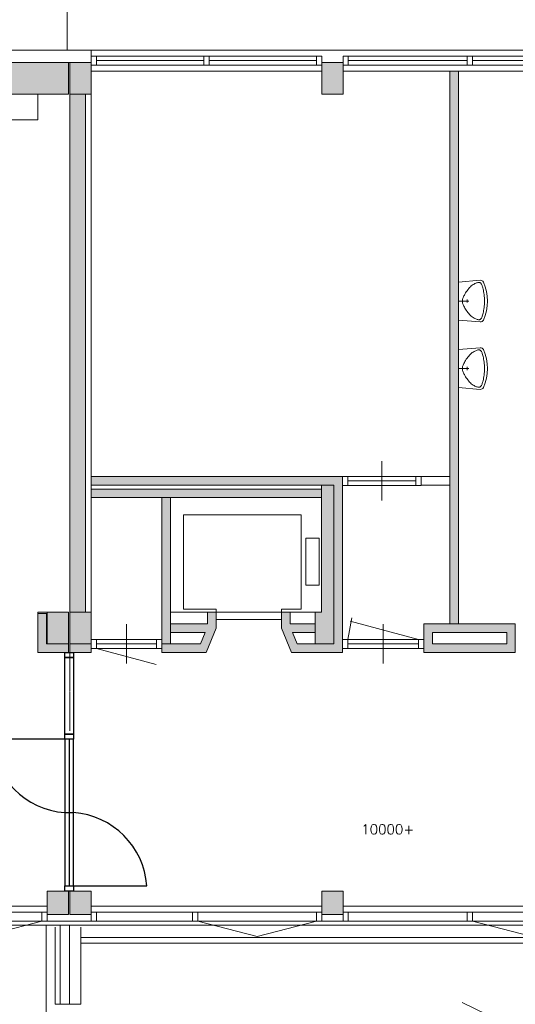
# Model space of a CAD drawing. Header units: millimetres. Extents: x 755778 to 1537169, y 90093 to 392038.
# Tile 107 of 134: x 1170470 to 1176787, y 170634 to 183172. Entities that reach past the tile are written whole.
import ezdxf

# ---------------------------------------------------------------- set-up
doc = ezdxf.new("R2010")
doc.units = ezdxf.units.MM
doc.linetypes.add('HIDDEN', pattern=[0.375, 0.25, -0.125])
doc.layers.add('NIV 2OS', color=7, linetype='Continuous')
doc.styles.add('ROMANS', font='romans.shx')

msp = doc.modelspace()

# ---------------------------------------------------------------- hatches: boundary and pattern name
at = {"layer": 'NIV 2OS', "lineweight": 5, "true_color": 0x9ea0a1}
h = msp.add_hatch(color=253, dxfattribs=at)
h.paths.add_polyline_path([(1209321.2, 182625.7), (1209591.2, 182625.7), (1209591.2, 182225.7), (1209321.2, 182225.7)])
h.paths.add_polyline_path([(1205821.2, 182625.7), (1206091.2, 182625.7), (1206091.2, 182225.7), (1205821.2, 182225.7)])
h.paths.add_polyline_path([(1202321.2, 182625.7), (1202591.2, 182625.7), (1202591.2, 182225.7), (1202321.2, 182225.7)])
h.paths.add_polyline_path([(1198821.2, 182625.7), (1199091.2, 182625.7), (1199091.2, 182225.7), (1198821.2, 182225.7)])
h.paths.add_polyline_path([(1195321.2, 182625.7), (1195591.2, 182625.7), (1195591.2, 182225.7), (1195321.2, 182225.7)])
h.paths.add_polyline_path([(1191821.2, 182625.7), (1192091.2, 182625.7), (1192091.2, 182225.7), (1191821.2, 182225.7)])
h.paths.add_polyline_path([(1188321.2, 182625.7), (1188591.2, 182625.7), (1188591.2, 182225.7), (1188321.2, 182225.7)])
h.paths.add_polyline_path([(1184821.2, 182625.7), (1185091.2, 182625.7), (1185091.2, 182225.7), (1184821.2, 182225.7)])
h.paths.add_polyline_path([(1181321.2, 182625.7), (1181591.2, 182625.7), (1181591.2, 182225.7), (1181321.2, 182225.7)])
h.paths.add_polyline_path([(1177821.2, 182625.7), (1178091.2, 182625.7), (1178091.2, 182225.7), (1177821.2, 182225.7)])
h.paths.add_polyline_path([(1174321.2, 182625.7), (1174591.2, 182625.7), (1174591.2, 182225.7), (1174321.2, 182225.7)])
h.paths.add_polyline_path([(1167063.7, 182625.7), (1167848.7, 182625.7), (1167848.7, 182225.7), (1167063.7, 182225.7)])
h.paths.add_polyline_path([(1160341.2, 182625.7), (1164711.2, 182625.7), (1164711.2, 182225.7), (1160341.2, 182225.7)])
h.paths.add_polyline_path([(1171111.2, 182625.7), (1171381.2, 182625.7), (1171381.2, 182225.7), (1171111.2, 182225.7)])
h.paths.add_polyline_path([(1170206.2, 182625.7), (1171091.2, 182625.7), (1171091.2, 182225.7), (1170206.2, 182225.7)])
h.paths.add_polyline_path([(1164106.2, 182645.7), (1164106.2, 182975.7), (1163506.2, 182975.7), (1163506.2, 182645.7)])
for points in [[(1171091.2, 182625.7), (1170206.2, 182625.7), (1170206.2, 182225.7), (1171091.2, 182225.7)], [(1175951.2, 175480.7), (1176061.2, 175480.7), (1176061.2, 182515.7), (1175951.2, 182515.7)], [(1171111.2, 175625.7), (1171311.2, 175625.7), (1171311.2, 182225.7), (1171111.2, 182225.7)], [(1174586.2, 177355.7), (1171381.2, 177355.7), (1171381.2, 177245.7), (1174476.2, 177245.7), (1174476.2, 175225.7), (1174008.2, 175225.7), (1173948.1, 175370.7), (1174236.2, 175370.7), (1174236.2, 175480.7), (1173916.2, 175480.7), (1173916.2, 175625.7), (1173806.2, 175625.7), (1173806.2, 175425.7), (1173934.7, 175115.7), (1174586.2, 175115.7)], [(1170811.2, 175610.7), (1170701.2, 175610.7), (1170701.2, 175115.7), (1171091.2, 175115.7), (1171091.2, 175225.7), (1170821.2, 175225.7), (1170811.2, 175225.7)], [(1171381.2, 175115.7), (1171381.2, 175225.7), (1171111.2, 175225.7), (1171111.2, 175115.7)]]:
    msp.add_hatch(color=253, dxfattribs=at).paths.add_polyline_path(points)
h = msp.add_hatch(color=253, dxfattribs=at)
h.paths.add_polyline_path([(1170821.2, 175625.7), (1171091.2, 175625.7), (1171091.2, 175225.7), (1170821.2, 175225.7)])
h.paths.add_polyline_path([(1171111.2, 175625.7), (1171381.2, 175625.7), (1171381.2, 175225.7), (1171111.2, 175225.7)])
h.paths.add_polyline_path([(1181321.2, 175625.7), (1181591.2, 175625.7), (1181591.2, 175225.7), (1181321.2, 175225.7)])
h.paths.add_polyline_path([(1177821.2, 175625.7), (1178091.2, 175625.7), (1178091.2, 175225.7), (1177821.2, 175225.7)])
h.paths.add_polyline_path([(1174476.2, 177245.7), (1174476.2, 175225.7), (1174236.2, 175225.7), (1174236.2, 175625.7), (1174316.2, 175625.7), (1174316.2, 177245.7)])
h.paths.add_polyline_path([(1184821.2, 175625.7), (1185091.2, 175625.7), (1185091.2, 175225.7), (1184821.2, 175225.7)])
h.paths.add_polyline_path([(1191821.2, 175625.7), (1192091.2, 175625.7), (1192091.2, 175225.7), (1191821.2, 175225.7)])
h.paths.add_polyline_path([(1188321.2, 175625.7), (1188591.2, 175625.7), (1188591.2, 175225.7), (1188321.2, 175225.7)])
h.paths.add_polyline_path([(1181321.2, 171775.7), (1181591.2, 171775.7), (1181591.2, 172075.7), (1181321.2, 172075.7)])
h.paths.add_polyline_path([(1184821.2, 171775.7), (1185091.2, 171775.7), (1185091.2, 172075.7), (1184821.2, 172075.7)])
h.paths.add_polyline_path([(1191821.2, 171775.7), (1192091.2, 171775.7), (1192091.2, 172075.7), (1191821.2, 172075.7)])
h.paths.add_polyline_path([(1188321.2, 171775.7), (1188591.2, 171775.7), (1188591.2, 172075.7), (1188321.2, 172075.7)])
for points in [[(1174316.2, 177195.7), (1171381.2, 177195.7), (1171381.2, 177085.7), (1174316.2, 177085.7)], [(1174316.2, 175625.7), (1174236.2, 175625.7), (1174236.2, 175225.7), (1174476.2, 175225.7), (1174476.2, 177245.7), (1174316.2, 177245.7)], [(1172391.2, 177085.7), (1172281.2, 177085.7), (1172281.2, 175225.7), (1172391.2, 175225.7)], [(1172834.3, 175370.7), (1172774.2, 175225.7), (1172281.2, 175225.7), (1172281.2, 175115.7), (1172847.7, 175115.7), (1172976.2, 175425.7), (1172976.2, 175625.7), (1172866.2, 175625.7), (1172866.2, 175480.7), (1172391.2, 175480.7), (1172391.2, 175370.7)]]:
    msp.add_hatch(color=253, dxfattribs=at).paths.add_polyline_path(points, flags=17)
h = msp.add_hatch(color=253, dxfattribs=at)
h.paths.add_polyline_path([(1158571.2, 175625.7), (1158841.2, 175625.7), (1158841.2, 175225.7), (1158571.2, 175225.7)])
h.paths.add_polyline_path([(1158571.2, 171790.7), (1158841.2, 171790.7), (1158841.2, 172060.7), (1158571.2, 172060.7)])
h.paths.add_polyline_path([(1155071.2, 171790.7), (1155341.2, 171790.7), (1155341.2, 172060.7), (1155071.2, 172060.7)])
h.paths.add_polyline_path([(1151571.2, 171790.7), (1151841.2, 171790.7), (1151841.2, 172060.7), (1151571.2, 172060.7)])
h.paths.add_polyline_path([(1148071.2, 171790.7), (1148341.2, 171790.7), (1148341.2, 172060.7), (1148071.2, 172060.7)])
h.paths.add_polyline_path([(1162071.2, 171775.7), (1162341.2, 171775.7), (1162341.2, 172075.7), (1162071.2, 172075.7)])
h.paths.add_polyline_path([(1163821.2, 171775.7), (1164091.2, 171775.7), (1164091.2, 172075.7), (1163821.2, 172075.7)])
h.paths.add_polyline_path([(1167321.2, 171775.7), (1167591.2, 171775.7), (1167591.2, 172075.7), (1167321.2, 172075.7)])
h.paths.add_polyline_path([(1171111.2, 171775.7), (1171381.2, 171775.7), (1171381.2, 172075.7), (1171111.2, 172075.7)])
h.paths.add_polyline_path([(1170821.2, 171775.7), (1171091.2, 171775.7), (1171091.2, 172075.7), (1170821.2, 172075.7)])
h.paths.add_polyline_path([(1177821.2, 171775.7), (1178091.2, 171775.7), (1178091.2, 172075.7), (1177821.2, 172075.7)])
h.paths.add_polyline_path([(1174321.2, 171775.7), (1174591.2, 171775.7), (1174591.2, 172075.7), (1174321.2, 172075.7)])
h.paths.add_polyline_path([(1148071.2, 175575.7), (1148071.2, 175275.7), (1148341.2, 175275.7), (1148341.2, 175575.7)])
h = msp.add_hatch(color=253, dxfattribs=at)
h.paths.add_polyline_path([(1175620.2, 175480.7), (1175620.2, 175279.7), (1175620.6, 175279.7), (1175620.6, 175115.7), (1176787.2, 175115.7), (1176787.2, 175480.7)])
h.paths.add_polyline_path([(1176677.2, 175370.7), (1176677.2, 175225.7), (1175730.2, 175225.7), (1175730.2, 175370.7)], flags=16)

# ---------------------------------------------------------------- linework, layer by layer
at = {"layer": 'NIV 2OS', "color": 253, "lineweight": 5, "true_color": 0x9ea0a1}
for p, q in [((1171076.2, 203980.7), (1171076.2, 182785.7)), ((1171381.2, 182785.7), (1170206.2, 182785.7)), ((1171381.2, 182625.7), (1171381.2, 182785.7)), ((1171381.2, 182785.7), (1223321.2, 182785.7)), ((1172817.7, 182707.7), (1171448.2, 182707.7)), ((1174254.2, 182707.7), (1172884.7, 182707.7)), ((1176172.7, 182707.7), (1174658.2, 182707.7)), ((1177754.2, 182707.7), (1176239.7, 182707.7)), ((1170206.2, 182625.7), (1171091.2, 182625.7)), ((1170841.2, 182625.7), (1171381.2, 182625.7)), ((1171091.2, 182625.7), (1171091.2, 182225.7)), ((1171111.2, 182625.7), (1171381.2, 182625.7)), ((1171111.2, 182225.7), (1171111.2, 182625.7)), ((1171381.2, 182625.7), (1171381.2, 182225.7)), ((1172817.7, 182650.7), (1171448.2, 182650.7)), ((1172817.7, 182593.7), (1171448.2, 182593.7)), ((1174254.2, 182650.7), (1172884.7, 182650.7)), ((1174254.2, 182593.7), (1172884.7, 182593.7)), ((1174321.2, 182625.7), (1174591.2, 182625.7)), ((1174321.2, 182225.7), (1174321.2, 182625.7)), ((1174591.2, 182625.7), (1174591.2, 182225.7)), ((1176172.7, 182650.7), (1174658.2, 182650.7)), ((1176172.7, 182593.7), (1174658.2, 182593.7)), ((1177754.2, 182650.7), (1176239.7, 182650.7)), ((1177754.2, 182593.7), (1176239.7, 182593.7)), ((1171381.2, 182515.7), (1174321.2, 182515.7)), ((1174591.2, 182515.7), (1177821.2, 182515.7)), ((1175951.2, 175480.7), (1175951.2, 182515.7)), ((1175951.2, 182515.7), (1176061.2, 182515.7)), ((1176061.2, 182515.7), (1176061.2, 175480.7)), ((1171091.2, 182225.7), (1170206.2, 182225.7)), ((1170701.2, 181898.8), (1170701.2, 182225.7)), ((1171381.2, 182225.7), (1171111.2, 182225.7)), ((1171311.2, 182225.7), (1171111.2, 182225.7)), ((1171111.2, 182225.7), (1171111.2, 175625.7)), ((1171311.2, 175625.7), (1171311.2, 182225.7)), ((1171381.2, 175625.7), (1171381.2, 182225.7)), ((1174591.2, 182225.7), (1174321.2, 182225.7)), ((1170701.2, 181898.8), (1161766.2, 181898.8)), ((1175086.2, 177048.7), (1175086.2, 177548.7)), ((1174586.2, 177355.7), (1171381.2, 177355.7)), ((1171381.2, 177355.7), (1171381.2, 177245.7)), ((1174586.2, 175115.7), (1174586.2, 177355.7)), ((1175519.2, 177355.7), (1174653.2, 177355.7)), ((1175519.2, 177298.7), (1174653.2, 177298.7)), ((1175586.2, 177245.7), (1175586.2, 177355.7)), ((1175586.2, 177355.7), (1175951.2, 177355.7)), ((1175951.2, 177355.7), (1175951.2, 177245.7)), ((1171381.2, 177245.7), (1174476.2, 177245.7)), ((1171381.2, 177085.7), (1171381.2, 177195.7)), ((1171381.2, 177195.7), (1174316.2, 177195.7)), ((1174316.2, 175625.7), (1174316.2, 177245.7)), ((1174316.2, 177245.7), (1174476.2, 177245.7)), ((1174316.2, 177195.7), (1174316.2, 177085.7)), ((1174476.2, 177245.7), (1174476.2, 175225.7)), ((1174476.2, 177245.7), (1174476.2, 175225.7)), ((1175519.2, 177241.7), (1174653.2, 177241.7)), ((1175951.2, 177245.7), (1175586.2, 177245.7)), ((1174316.2, 177085.7), (1171381.2, 177085.7)), ((1172281.2, 177085.7), (1172391.2, 177085.7)), ((1172281.2, 175225.7), (1172281.2, 177085.7)), ((1172391.2, 177085.7), (1172391.2, 175225.7)), ((1174056.2, 176865.7), (1172556.2, 176865.7)), ((1172556.2, 176865.7), (1172556.2, 175665.7)), ((1174056.2, 175665.7), (1174056.2, 176865.7)), ((1174286.1, 176571.5), (1174119, 176571.5)), ((1174119, 176571.5), (1174119, 175972.2)), ((1174286.1, 175972.2), (1174286.1, 176571.5)), ((1174119, 175972.2), (1174286.1, 175972.2)), ((1172556.2, 175665.7), (1172976.2, 175665.7)), ((1172976.2, 175665.7), (1172976.2, 175625.7)), ((1173806.2, 175625.7), (1173806.2, 175665.7)), ((1173806.2, 175665.7), (1174056.2, 175665.7)), ((1170701.2, 175610.7), (1170701.2, 175625.7)), ((1170701.2, 175625.7), (1170821.2, 175625.7)), ((1170701.2, 175115.7), (1170701.2, 175610.7)), ((1170701.2, 175610.7), (1170811.2, 175610.7)), ((1170821.2, 175610.7), (1170701.2, 175610.7)), ((1170811.2, 175610.7), (1170811.2, 175225.7)), ((1170821.2, 175625.7), (1170821.2, 175610.7)), ((1170821.2, 175625.7), (1171091.2, 175625.7)), ((1170821.2, 175225.7), (1170821.2, 175625.7)), ((1170821.2, 175225.7), (1170821.2, 175625.7)), ((1170821.2, 175625.7), (1171091.2, 175625.7)), ((1171091.2, 175625.7), (1171091.2, 175225.7)), ((1171091.2, 175625.7), (1171091.2, 175225.7)), ((1171111.2, 175625.7), (1171381.2, 175625.7)), ((1171111.2, 175225.7), (1171111.2, 175625.7)), ((1171111.2, 175625.7), (1171311.2, 175625.7)), ((1171381.2, 175625.7), (1171381.2, 175225.7)), ((1172866.2, 175625.7), (1172391.2, 175625.7)), ((1172976.2, 175625.7), (1172866.2, 175625.7)), ((1172866.2, 175625.7), (1172866.2, 175480.7)), ((1172976.2, 175425.7), (1172976.2, 175625.7)), ((1172976.2, 175535.7), (1172976.2, 175625.7)), ((1172976.2, 175625.7), (1173806.2, 175625.7)), ((1172976.2, 175625.7), (1173806.2, 175625.7)), ((1173916.2, 175625.7), (1173806.2, 175625.7)), ((1173806.2, 175625.7), (1173806.2, 175425.7)), ((1173806.2, 175625.7), (1173806.2, 175535.7)), ((1173916.2, 175480.7), (1173916.2, 175625.7)), ((1173916.2, 175625.7), (1174236.2, 175625.7)), ((1174236.2, 175225.7), (1174236.2, 175625.7)), ((1174236.2, 175625.7), (1174316.2, 175625.7)), ((1174653.6, 175279.7), (1174702.2, 175555.6)), ((1171831.2, 174972.7), (1171831.2, 175472.7)), ((1171831.2, 174972.7), (1171831.2, 175472.7)), ((1171831.2, 174972.7), (1171831.2, 175472.7)), ((1172866.2, 175480.7), (1172391.2, 175480.7)), ((1172391.2, 175480.7), (1172391.2, 175370.7)), ((1172847.7, 175115.7), (1172976.2, 175425.7)), ((1173806.2, 175535.7), (1172976.2, 175535.7)), ((1173806.2, 175425.7), (1173934.7, 175115.7)), ((1174236.2, 175480.7), (1173916.2, 175480.7)), ((1174236.2, 175370.7), (1174236.2, 175480.7)), ((1175553.6, 175279.7), (1174681.3, 175513.5)), ((1175103.6, 174972.7), (1175103.6, 175472.7)), ((1175620.2, 175115.7), (1175620.2, 175480.7)), ((1175620.2, 175480.7), (1176787.2, 175480.7)), ((1176061.2, 175480.7), (1175951.2, 175480.7)), ((1176787.2, 175480.7), (1176787.2, 175115.7)), ((1172391.2, 175370.7), (1172834.3, 175370.7)), ((1172834.3, 175370.7), (1172774.2, 175225.7)), ((1174008.2, 175225.7), (1173948.1, 175370.7)), ((1173948.1, 175370.7), (1174236.2, 175370.7)), ((1175730.2, 175225.7), (1175730.2, 175370.7)), ((1175730.2, 175370.7), (1176677.2, 175370.7)), ((1176677.2, 175370.7), (1176677.2, 175225.7)), ((1170811.2, 175225.7), (1171091.2, 175225.7)), ((1171091.2, 175225.7), (1170821.2, 175225.7)), ((1171091.2, 175225.7), (1170821.2, 175225.7)), ((1171091.2, 175225.7), (1171091.2, 175115.7)), ((1171111.2, 175115.7), (1171111.2, 175225.7)), ((1171111.2, 175225.7), (1171381.2, 175225.7)), ((1171381.2, 175225.7), (1171111.2, 175225.7)), ((1171111.2, 175115.7), (1171111.2, 175225.7)), ((1171111.2, 175225.7), (1171381.2, 175225.7)), ((1171381.2, 175225.7), (1171381.2, 175115.7)), ((1171381.2, 175225.7), (1171381.2, 175115.7)), ((1172214.2, 175279.7), (1171448.2, 175279.7)), ((1172214.2, 175222.7), (1171448.2, 175222.7)), ((1171448.2, 175165.7), (1172209.8, 174961.7)), ((1172214.2, 175165.7), (1171448.2, 175165.7)), ((1172281.2, 175225.7), (1172281.2, 175115.7)), ((1172774.2, 175225.7), (1172281.2, 175225.7)), ((1172391.2, 175225.7), (1172281.2, 175225.7)), ((1174476.2, 175225.7), (1174008.2, 175225.7)), ((1174476.2, 175225.7), (1174236.2, 175225.7)), ((1175553.6, 175279.7), (1174653.6, 175279.7)), ((1175553.6, 175222.7), (1174653.6, 175222.7)), ((1175553.6, 175165.7), (1174653.6, 175165.7)), ((1176677.2, 175225.7), (1175730.2, 175225.7)), ((1171091.2, 175115.7), (1170701.2, 175115.7)), ((1171381.2, 175115.7), (1171111.2, 175115.7)), ((1171381.2, 175115.7), (1171111.2, 175115.7)), ((1172281.2, 175115.7), (1172847.7, 175115.7)), ((1173934.7, 175115.7), (1174586.2, 175115.7)), ((1176787.2, 175115.7), (1175620.2, 175115.7)), ((1171091.2, 172075.7), (1170821.2, 172075.7)), ((1170821.2, 172075.7), (1170821.2, 171775.7)), ((1171091.2, 171775.7), (1171091.2, 172075.7)), ((1171381.2, 172075.7), (1171111.2, 172075.7)), ((1171111.2, 172075.7), (1171111.2, 171775.7)), ((1171381.2, 171775.7), (1171381.2, 172075.7)), ((1174591.2, 172075.7), (1174321.2, 172075.7)), ((1174321.2, 172075.7), (1174321.2, 171775.7)), ((1174591.2, 171775.7), (1174591.2, 172075.7)), ((1167591.2, 171885.7), (1170821.2, 171885.7)), ((1167658.2, 171807.7), (1170754.2, 171807.7)), ((1170821.2, 171775.7), (1171091.2, 171775.7)), ((1171111.2, 171775.7), (1171381.2, 171775.7)), ((1171381.2, 171885.7), (1174321.2, 171885.7)), ((1172672.7, 171807.7), (1171381.2, 171807.7)), ((1174254.2, 171807.7), (1172739.7, 171807.7)), ((1174321.2, 171775.7), (1174591.2, 171775.7)), ((1174591.2, 171885.7), (1177821.2, 171885.7)), ((1176172.7, 171807.7), (1174658.2, 171807.7)), ((1177754.2, 171807.7), (1176239.7, 171807.7)), ((1167456.2, 171693.7), (1170956.2, 171693.7)), ((1174456.2, 171693.7), (1170956.2, 171693.7)), ((1176172.7, 171693.7), (1174456.2, 171693.7)), ((1177956.2, 171693.7), (1176239.7, 171693.7)), ((1219821.2, 171640.7), (1163821.2, 171640.7)), ((1170806.2, 171640.7), (1170806.2, 169725.7)), ((1170921.2, 170634), (1170921.2, 171615.7)), ((1170986.2, 171640.7), (1170986.2, 170634)), ((1171106.2, 171640.7), (1171106.2, 170634)), ((1171251.2, 170634), (1171251.2, 171615.7)), ((1180866.1, 171482.6), (1171251.2, 171482.6)), ((1180914.4, 171410.6), (1171251.2, 171410.6)), ((1176111.8, 170656.5), (1177667.5, 169902.8))]:
    msp.add_line(p, q, dxfattribs=at)
at = {"layer": 'NIV 2OS', "color": 253, "linetype": 'ByBlock', "lineweight": 5, "true_color": 0x9ea0a1}
for p, q in [((1171448.2, 182707.7), (1171381.2, 182707.7)), ((1171381.2, 182707.7), (1171381.2, 182593.7)), ((1171448.2, 182707.7), (1171448.2, 182593.7)), ((1172884.7, 182707.7), (1172817.7, 182707.7)), ((1172817.7, 182707.7), (1172817.7, 182593.7)), ((1172884.7, 182707.7), (1172884.7, 182593.7)), ((1174321.2, 182707.7), (1174254.2, 182707.7)), ((1174254.2, 182707.7), (1174254.2, 182593.7)), ((1174321.2, 182707.7), (1174321.2, 182593.7)), ((1174658.2, 182707.7), (1174591.2, 182707.7)), ((1174591.2, 182707.7), (1174591.2, 182593.7)), ((1174658.2, 182707.7), (1174658.2, 182593.7)), ((1176239.7, 182707.7), (1176172.7, 182707.7)), ((1176172.7, 182707.7), (1176172.7, 182593.7)), ((1176239.7, 182707.7), (1176239.7, 182593.7)), ((1171381.2, 182593.7), (1171448.2, 182593.7)), ((1172817.7, 182593.7), (1172884.7, 182593.7)), ((1174254.2, 182593.7), (1174321.2, 182593.7)), ((1174591.2, 182593.7), (1174658.2, 182593.7)), ((1176172.7, 182593.7), (1176239.7, 182593.7)), ((1176061.2, 179831.9), (1176341, 179854.1)), ((1176061.2, 179345.6), (1176061.2, 179831.9)), ((1176249.9, 179799.1), (1176261.3, 179806)), ((1176261.3, 179806), (1176272.4, 179811.7)), ((1176272.4, 179811.7), (1176282.9, 179816.5)), ((1176282.9, 179816.5), (1176292.8, 179820.2)), ((1176292.8, 179820.2), (1176301.8, 179823.1)), ((1176301.8, 179823.1), (1176309.8, 179825.2)), ((1176309.8, 179825.2), (1176317, 179826.4)), ((1176317, 179826.4), (1176323.4, 179826.7)), ((1176323.4, 179826.7), (1176329.2, 179826.2)), ((1176329.2, 179826.2), (1176334.3, 179824.8)), ((1176334.3, 179824.8), (1176339.1, 179822.5)), ((1176339.1, 179822.5), (1176343.4, 179819.3)), ((1176343.4, 179819.3), (1176347.5, 179815.2)), ((1176347.5, 179815.2), (1176351.5, 179810.2)), ((1176351.5, 179810.2), (1176355.3, 179804.2)), ((1176355.3, 179804.2), (1176359, 179797.1)), ((1176138.7, 179666.3), (1176145.9, 179679.1)), ((1176145.9, 179679.1), (1176154, 179692.5)), ((1176154, 179692.5), (1176162.8, 179706.3)), ((1176162.8, 179706.3), (1176172.3, 179720.3)), ((1176172.3, 179720.3), (1176182.3, 179734.1)), ((1176182.3, 179734.1), (1176192.8, 179747.5)), ((1176192.8, 179747.5), (1176203.8, 179760.1)), ((1176203.8, 179760.1), (1176215.1, 179771.7)), ((1176215.1, 179771.7), (1176226.7, 179782.1)), ((1176226.7, 179782.1), (1176238.3, 179791.2)), ((1176238.3, 179791.2), (1176249.9, 179799.1)), ((1176359, 179797.1), (1176362.7, 179788.9)), ((1176362.7, 179788.9), (1176366.3, 179779.3)), ((1176366.3, 179779.3), (1176369.8, 179768.4)), ((1176369.8, 179768.4), (1176373.3, 179756)), ((1176373.3, 179756), (1176376.7, 179742)), ((1176376.7, 179742), (1176380.2, 179726.5)), ((1176380.2, 179726.5), (1176383.5, 179709.5)), ((1176383.5, 179709.5), (1176386.6, 179691.2)), ((1176386.6, 179691.2), (1176389.4, 179672)), ((1176061.2, 179588.8), (1176196.5, 179588.8)), ((1176111.9, 179588.8), (1176112.3, 179597.2)), ((1176112.3, 179580.4), (1176111.9, 179588.8)), ((1176112.3, 179597.2), (1176113.5, 179605.7)), ((1176113.5, 179571.8), (1176112.3, 179580.4)), ((1176113.5, 179605.7), (1176115.6, 179614.5)), ((1176115.6, 179563), (1176113.5, 179571.8)), ((1176115.6, 179614.5), (1176118.5, 179623.7)), ((1176118.5, 179553.9), (1176115.6, 179563)), ((1176118.5, 179623.7), (1176122.2, 179633.3)), ((1176122.2, 179544.3), (1176118.5, 179553.9)), ((1176122.2, 179633.3), (1176126.8, 179643.5)), ((1176126.8, 179643.5), (1176132.3, 179654.5)), ((1176132.3, 179654.5), (1176138.7, 179666.3)), ((1176173.3, 179569), (1176173.3, 179608.5)), ((1176389.4, 179672), (1176391.8, 179651.9)), ((1176391.8, 179651.9), (1176393.6, 179631.2)), ((1176393.6, 179631.2), (1176394.8, 179610.1)), ((1176394.8, 179567.5), (1176393.6, 179546.3)), ((1176394.8, 179610.1), (1176395.2, 179588.8)), ((1176395.2, 179588.8), (1176394.8, 179567.5)), ((1176126.8, 179534), (1176122.2, 179544.3)), ((1176132.3, 179523), (1176126.8, 179534)), ((1176138.7, 179511.2), (1176132.3, 179523)), ((1176145.9, 179498.5), (1176138.7, 179511.2)), ((1176154, 179485), (1176145.9, 179498.5)), ((1176162.8, 179471.2), (1176154, 179485)), ((1176172.3, 179457.2), (1176162.8, 179471.2)), ((1176182.3, 179443.4), (1176172.3, 179457.2)), ((1176192.8, 179430.1), (1176182.3, 179443.4)), ((1176203.8, 179417.5), (1176192.8, 179430.1)), ((1176376.7, 179435.5), (1176373.3, 179421.6)), ((1176380.2, 179451.1), (1176376.7, 179435.5)), ((1176383.5, 179468.1), (1176380.2, 179451.1)), ((1176386.6, 179486.3), (1176383.5, 179468.1)), ((1176389.4, 179505.6), (1176386.6, 179486.3)), ((1176391.8, 179525.6), (1176389.4, 179505.6)), ((1176393.6, 179546.3), (1176391.8, 179525.6)), ((1176061.2, 179345.6), (1176341, 179323.4)), ((1176215.1, 179405.9), (1176203.8, 179417.5)), ((1176226.7, 179395.5), (1176215.1, 179405.9)), ((1176238.3, 179386.4), (1176226.7, 179395.5)), ((1176249.9, 179378.4), (1176238.3, 179386.4)), ((1176261.3, 179371.6), (1176249.9, 179378.4)), ((1176272.4, 179365.8), (1176261.3, 179371.6)), ((1176282.9, 179361.1), (1176272.4, 179365.8)), ((1176292.8, 179357.3), (1176282.9, 179361.1)), ((1176301.8, 179354.4), (1176292.8, 179357.3)), ((1176309.8, 179352.4), (1176301.8, 179354.4)), ((1176317, 179351.2), (1176309.8, 179352.4)), ((1176323.4, 179350.8), (1176317, 179351.2)), ((1176329.2, 179351.4), (1176323.4, 179350.8)), ((1176334.3, 179352.8), (1176329.2, 179351.4)), ((1176339.1, 179355.1), (1176334.3, 179352.8)), ((1176343.4, 179358.2), (1176339.1, 179355.1)), ((1176347.5, 179362.3), (1176343.4, 179358.2)), ((1176351.5, 179367.3), (1176347.5, 179362.3)), ((1176355.3, 179373.3), (1176351.5, 179367.3)), ((1176359, 179380.4), (1176355.3, 179373.3)), ((1176362.7, 179388.7), (1176359, 179380.4)), ((1176366.3, 179398.3), (1176362.7, 179388.7)), ((1176369.8, 179409.2), (1176366.3, 179398.3)), ((1176373.3, 179421.6), (1176369.8, 179409.2)), ((1176061.2, 178972.9), (1176341, 178995.2)), ((1176061.2, 178486.7), (1176061.2, 178972.9)), ((1176215.1, 178912.7), (1176226.7, 178923.1)), ((1176226.7, 178923.1), (1176238.3, 178932.2)), ((1176238.3, 178932.2), (1176249.9, 178940.2)), ((1176249.9, 178940.2), (1176261.3, 178947)), ((1176261.3, 178947), (1176272.4, 178952.8)), ((1176272.4, 178952.8), (1176282.9, 178957.5)), ((1176282.9, 178957.5), (1176292.8, 178961.3)), ((1176292.8, 178961.3), (1176301.8, 178964.2)), ((1176301.8, 178964.2), (1176309.8, 178966.2)), ((1176309.8, 178966.2), (1176317, 178967.4)), ((1176317, 178967.4), (1176323.4, 178967.8)), ((1176323.4, 178967.8), (1176329.2, 178967.2)), ((1176329.2, 178967.2), (1176334.3, 178965.8)), ((1176334.3, 178965.8), (1176339.1, 178963.5)), ((1176339.1, 178963.5), (1176343.4, 178960.4)), ((1176343.4, 178960.4), (1176347.5, 178956.3)), ((1176347.5, 178956.3), (1176351.5, 178951.3)), ((1176351.5, 178951.3), (1176355.3, 178945.3)), ((1176355.3, 178945.3), (1176359, 178938.2)), ((1176359, 178938.2), (1176362.7, 178929.9)), ((1176362.7, 178929.9), (1176366.3, 178920.3)), ((1176132.3, 178795.6), (1176138.7, 178807.4)), ((1176138.7, 178807.4), (1176145.9, 178820.1)), ((1176145.9, 178820.1), (1176154, 178833.6)), ((1176154, 178833.6), (1176162.8, 178847.4)), ((1176162.8, 178847.4), (1176172.3, 178861.3)), ((1176172.3, 178861.3), (1176182.3, 178875.1)), ((1176182.3, 178875.1), (1176192.8, 178888.5)), ((1176192.8, 178888.5), (1176203.8, 178901.1)), ((1176203.8, 178901.1), (1176215.1, 178912.7)), ((1176366.3, 178920.3), (1176369.8, 178909.4)), ((1176369.8, 178909.4), (1176373.3, 178897)), ((1176373.3, 178897), (1176376.7, 178883.1)), ((1176376.7, 178883.1), (1176380.2, 178867.5)), ((1176380.2, 178867.5), (1176383.5, 178850.5)), ((1176383.5, 178850.5), (1176386.6, 178832.3)), ((1176386.6, 178832.3), (1176389.4, 178813)), ((1176389.4, 178813), (1176391.8, 178793)), ((1176061.2, 178729.8), (1176196.5, 178729.8)), ((1176111.9, 178729.8), (1176112.3, 178738.2)), ((1176112.3, 178721.4), (1176111.9, 178729.8)), ((1176112.3, 178738.2), (1176113.5, 178746.8)), ((1176113.5, 178712.9), (1176112.3, 178721.4)), ((1176113.5, 178746.8), (1176115.6, 178755.6)), ((1176115.6, 178704.1), (1176113.5, 178712.9)), ((1176115.6, 178755.6), (1176118.5, 178764.7)), ((1176118.5, 178694.9), (1176115.6, 178704.1)), ((1176118.5, 178764.7), (1176122.2, 178774.3)), ((1176122.2, 178685.3), (1176118.5, 178694.9)), ((1176122.2, 178774.3), (1176126.8, 178784.6)), ((1176126.8, 178675), (1176122.2, 178685.3)), ((1176126.8, 178784.6), (1176132.3, 178795.6)), ((1176132.3, 178664.1), (1176126.8, 178675)), ((1176173.3, 178710.1), (1176173.3, 178749.6)), ((1176391.8, 178793), (1176393.6, 178772.3)), ((1176393.6, 178687.4), (1176391.8, 178666.7)), ((1176393.6, 178772.3), (1176394.8, 178751.1)), ((1176394.8, 178708.5), (1176393.6, 178687.4)), ((1176394.8, 178751.1), (1176395.2, 178729.8)), ((1176395.2, 178729.8), (1176394.8, 178708.5)), ((1176138.7, 178652.2), (1176132.3, 178664.1)), ((1176145.9, 178639.5), (1176138.7, 178652.2)), ((1176154, 178626.1), (1176145.9, 178639.5)), ((1176162.8, 178612.2), (1176154, 178626.1)), ((1176172.3, 178598.3), (1176162.8, 178612.2)), ((1176182.3, 178584.5), (1176172.3, 178598.3)), ((1176192.8, 178571.1), (1176182.3, 178584.5)), ((1176203.8, 178558.5), (1176192.8, 178571.1)), ((1176215.1, 178546.9), (1176203.8, 178558.5)), ((1176226.7, 178536.5), (1176215.1, 178546.9)), ((1176369.8, 178550.2), (1176366.3, 178539.3)), ((1176373.3, 178562.6), (1176369.8, 178550.2)), ((1176376.7, 178576.6), (1176373.3, 178562.6)), ((1176380.2, 178592.1), (1176376.7, 178576.6)), ((1176383.5, 178609.1), (1176380.2, 178592.1)), ((1176386.6, 178627.3), (1176383.5, 178609.1)), ((1176389.4, 178646.6), (1176386.6, 178627.3)), ((1176391.8, 178666.7), (1176389.4, 178646.6)), ((1176061.2, 178486.7), (1176341, 178464.5)), ((1176238.3, 178527.4), (1176226.7, 178536.5)), ((1176249.9, 178519.5), (1176238.3, 178527.4)), ((1176261.3, 178512.6), (1176249.9, 178519.5)), ((1176272.4, 178506.9), (1176261.3, 178512.6)), ((1176282.9, 178502.1), (1176272.4, 178506.9)), ((1176292.8, 178498.3), (1176282.9, 178502.1)), ((1176301.8, 178495.5), (1176292.8, 178498.3)), ((1176309.8, 178493.4), (1176301.8, 178495.5)), ((1176317, 178492.2), (1176309.8, 178493.4)), ((1176323.4, 178491.9), (1176317, 178492.2)), ((1176329.2, 178492.4), (1176323.4, 178491.9)), ((1176334.3, 178493.8), (1176329.2, 178492.4)), ((1176339.1, 178496.1), (1176334.3, 178493.8)), ((1176343.4, 178499.3), (1176339.1, 178496.1)), ((1176347.5, 178503.4), (1176343.4, 178499.3)), ((1176351.5, 178508.4), (1176347.5, 178503.4)), ((1176355.3, 178514.4), (1176351.5, 178508.4)), ((1176359, 178521.5), (1176355.3, 178514.4)), ((1176362.7, 178529.7), (1176359, 178521.5)), ((1176366.3, 178539.3), (1176362.7, 178529.7)), ((1174653.2, 177355.7), (1174586.2, 177355.7)), ((1174586.2, 177355.7), (1174586.2, 177241.7)), ((1174653.2, 177355.7), (1174653.2, 177241.7)), ((1175586.2, 177355.7), (1175519.2, 177355.7)), ((1175519.2, 177355.7), (1175519.2, 177241.7)), ((1175586.2, 177355.7), (1175586.2, 177241.7)), ((1174586.2, 177241.7), (1174653.2, 177241.7)), ((1175519.2, 177241.7), (1175586.2, 177241.7)), ((1171448.2, 175279.7), (1171381.2, 175279.7)), ((1171381.2, 175279.7), (1171381.2, 175165.7)), ((1171448.2, 175279.7), (1171381.2, 175279.7)), ((1171381.2, 175279.7), (1171381.2, 175165.7)), ((1171381.2, 175165.7), (1171448.2, 175165.7)), ((1171381.2, 175165.7), (1171448.2, 175165.7)), ((1171448.2, 175279.7), (1171448.2, 175165.7)), ((1171448.2, 175279.7), (1171448.2, 175165.7)), ((1172281.2, 175279.7), (1172214.2, 175279.7)), ((1172214.2, 175279.7), (1172214.2, 175165.7)), ((1172281.2, 175279.7), (1172214.2, 175279.7)), ((1172214.2, 175279.7), (1172214.2, 175165.7)), ((1172214.2, 175165.7), (1172281.2, 175165.7)), ((1172214.2, 175165.7), (1172281.2, 175165.7)), ((1172281.2, 175279.7), (1172281.2, 175165.7)), ((1172281.2, 175279.7), (1172281.2, 175165.7)), ((1174653.6, 175279.7), (1174586.6, 175279.7)), ((1174586.6, 175279.7), (1174586.6, 175165.7)), ((1174586.6, 175165.7), (1174653.6, 175165.7)), ((1174653.6, 175279.7), (1174653.6, 175165.7)), ((1175620.6, 175279.7), (1175553.6, 175279.7)), ((1175553.6, 175279.7), (1175553.6, 175165.7)), ((1175553.6, 175165.7), (1175620.6, 175165.7)), ((1175620.6, 175279.7), (1175620.6, 175165.7)), ((1170754.2, 171807.7), (1170821.2, 171807.7)), ((1170754.2, 171807.7), (1170754.2, 171693.7)), ((1170821.2, 171807.7), (1170821.2, 171693.7)), ((1171448.2, 171807.7), (1171381.2, 171807.7)), ((1171381.2, 171807.7), (1171381.2, 171693.7)), ((1171448.2, 171807.7), (1171448.2, 171693.7)), ((1172739.7, 171807.7), (1172672.7, 171807.7)), ((1172672.7, 171807.7), (1172672.7, 171693.7)), ((1172739.7, 171807.7), (1172739.7, 171693.7)), ((1174321.2, 171807.7), (1174254.2, 171807.7)), ((1174254.2, 171807.7), (1174254.2, 171693.7)), ((1174321.2, 171807.7), (1174321.2, 171693.7)), ((1174658.2, 171807.7), (1174591.2, 171807.7)), ((1174591.2, 171807.7), (1174591.2, 171693.7)), ((1174658.2, 171807.7), (1174658.2, 171693.7)), ((1176239.7, 171807.7), (1176172.7, 171807.7)), ((1176172.7, 171807.7), (1176172.7, 171693.7)), ((1176239.7, 171807.7), (1176239.7, 171693.7)), ((1170821.2, 171693.7), (1170754.2, 171693.7)), ((1171381.2, 171693.7), (1171448.2, 171693.7)), ((1172672.7, 171693.7), (1172739.7, 171693.7)), ((1174254.2, 171693.7), (1174321.2, 171693.7)), ((1174591.2, 171693.7), (1174658.2, 171693.7)), ((1176172.7, 171693.7), (1176239.7, 171693.7))]:
    msp.add_line(p, q, dxfattribs=at)
at = {"layer": 'NIV 2OS', "color": 253, "true_color": 0x9ea0a1}
for p, q in [((1171044.2, 175115.7), (1171158.2, 175115.7)), ((1171044.2, 175048.7), (1171044.2, 175115.7)), ((1171044.2, 175048.7), (1171158.2, 175048.7)), ((1171044.2, 174075.7), (1171044.2, 175048.7)), ((1171158.2, 175048.7), (1171044.2, 175048.7)), ((1171158.2, 175115.7), (1171158.2, 175048.7)), ((1171158.2, 175048.7), (1171158.2, 174075.7)), ((1171158.2, 174075.7), (1171044.2, 174075.7)), ((1171044.2, 174075.7), (1171158.2, 174075.7)), ((1171044.2, 174008.7), (1171044.2, 174075.7)), ((1171158.2, 174075.7), (1171158.2, 174008.7)), ((1171044.2, 174008.7), (1170111.2, 174008.7)), ((1171158.2, 174008.7), (1171044.2, 174008.7)), ((1171044.2, 174008.7), (1171044.2, 172142.7)), ((1171158.2, 174008.7), (1171044.2, 174008.7)), ((1171101.2, 174008.7), (1171101.2, 172142.7)), ((1171158.2, 172142.7), (1171158.2, 174008.7)), ((1171044.2, 172142.7), (1171158.2, 172142.7)), ((1171044.2, 172142.7), (1171158.2, 172142.7)), ((1171044.2, 172075.7), (1171044.2, 172142.7)), ((1171158.2, 172075.7), (1171044.2, 172075.7)), ((1171158.2, 172142.7), (1171158.2, 172075.7)), ((1171158.2, 172142.7), (1172091.2, 172142.7))]:
    msp.add_line(p, q, dxfattribs=at)
at = {"layer": 'NIV 2OS', "color": 253, "linetype": 'HIDDEN', "lineweight": 5, "true_color": 0x9ea0a1}
msp.add_line((1171111.2, 175115.7), (1171111.2, 174115.7), dxfattribs=at)
at = {"layer": 'NIV 2OS', "color": 7}
msp.add_line((1171044.2, 173075.7), (1171158.2, 173075.7), dxfattribs=at)
at = {"layer": 'NIV 2OS', "color": 253, "linetype": 'Continuous', "lineweight": 5, "true_color": 0x9ea0a1}
for p, q in [((1169997, 171496.3), (1170754.2, 171693.7)), ((1172739.7, 171693.7), (1173497, 171496.3)), ((1173497, 171496.3), (1174254.2, 171693.7)), ((1176239.7, 171693.7), (1176997, 171496.3))]:
    msp.add_line(p, q, dxfattribs=at)
at = {"layer": 'NIV 2OS', "color": 7, "lineweight": 5}
msp.add_line((1170921.2, 170634), (1171251.2, 170634), dxfattribs=at)
at = {"layer": 'NIV 2OS', "color": 253, "linetype": 'ByBlock', "lineweight": 5, "true_color": 0x9ea0a1}
for centre, radius, start, end in [((1176344.2, 179813.7), 40.5, 24.64464, 94.54311), ((1175853.9, 179588.8), 580, 335.35536, 24.64464), ((1176344.2, 179363.8), 40.5, 265.45689, 335.35536), ((1176344.2, 178954.8), 40.5, 24.64464, 94.54311), ((1175853.9, 178729.8), 580, 335.35536, 24.64464), ((1176344.2, 178504.9), 40.5, 265.45689, 335.35536)]:
    msp.add_arc(centre, radius, start, end, dxfattribs=at)
at = {"layer": 'NIV 2OS', "color": 253, "true_color": 0x9ea0a1}
for centre, start, end in [((1171120.9, 174085.5), 184.34553, 265.65447), ((1171081.5, 172066), 4.34553, 85.65447)]:
    msp.add_arc(centre, 1012.6, start, end, dxfattribs=at)

# ---------------------------------------------------------------- texts
at = {"layer": 'NIV 2OS', "color": 253, "lineweight": 5, "true_color": 0x9ea0a1, "style": 'ROMANS'}
msp.add_text('10000+', height=125, dxfattribs=at).set_placement((1174824.3, 172799.6))

doc.saveas('drawing.dxf')
